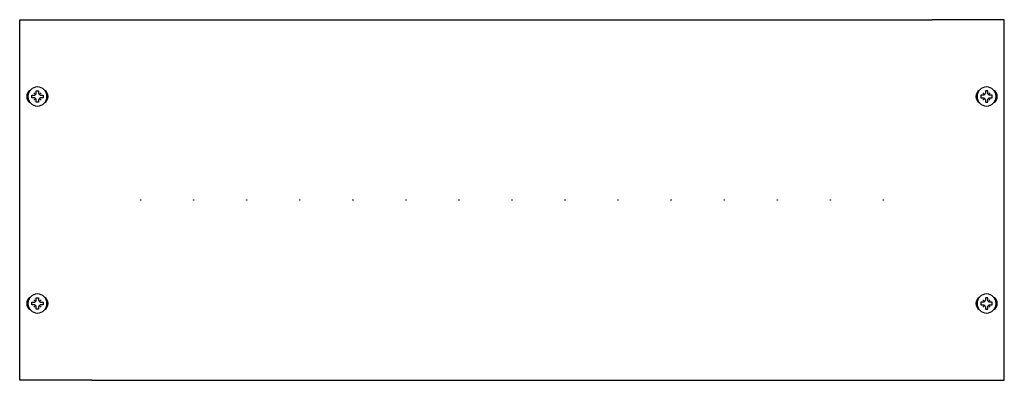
# Model space of a CAD drawing. Header units: millimetres. Extents: x -241 to 241, y -88 to 88.
import ezdxf

# ---------------------------------------------------------------- set-up
doc = ezdxf.new("R2010")
doc.units = ezdxf.units.MM

msp = doc.modelspace()

# ---------------------------------------------------------------- linework, layer by layer
at = {"extrusion": (1, 6.12303e-17, -1.12475e-32)}
for p, q in [((-241.3, 88.5), (-206, 88.5)), ((-241.3, -88.5), (-241.3, 88.5)), ((-206, -88.5), (-241.3, -88.5))]:
    msp.add_line(p, q, dxfattribs=at)
for p, q in [((-206, 88.5), (206, 88.5)), ((-206, -88.5), (206, -88.5))]:
    msp.add_line(p, q)
at = {"extrusion": (-1, 6.12303e-17, -1.12475e-32)}
for p, q in [((241.3, 88.5), (206, 88.5)), ((241.3, -88.5), (241.3, 88.5)), ((206, -88.5), (241.3, -88.5))]:
    msp.add_line(p, q, dxfattribs=at)
for points in [[(-232, 53.56), (-232, 52.6, 0.414214), (-230.8, 51.4), (-229.84, 51.4), (-229.84, 50.2), (-230.8, 50.2, 0.414214), (-232, 49), (-232, 48.04), (-233.2, 48.04), (-233.2, 49, 0.414214), (-234.4, 50.2), (-235.36, 50.2), (-235.36, 51.4), (-234.4, 51.4, 0.414214), (-233.2, 52.6), (-233.2, 53.56)], [(232, 53.56), (232, 52.6, -0.414214), (230.8, 51.4), (229.84, 51.4), (229.84, 50.2), (230.8, 50.2, -0.414214), (232, 49), (232, 48.04), (233.2, 48.04), (233.2, 49, -0.414214), (234.4, 50.2), (235.36, 50.2), (235.36, 51.4), (234.4, 51.4, -0.414214), (233.2, 52.6), (233.2, 53.56)], [(-232, -48.04), (-232, -49, 0.414214), (-230.8, -50.2), (-229.84, -50.2), (-229.84, -51.4), (-230.8, -51.4, 0.414214), (-232, -52.6), (-232, -53.56), (-233.2, -53.56), (-233.2, -52.6, 0.414214), (-234.4, -51.4), (-235.36, -51.4), (-235.36, -50.2), (-234.4, -50.2, 0.414214), (-233.2, -49), (-233.2, -48.04)], [(232, -48.04), (232, -49, -0.414214), (230.8, -50.2), (229.84, -50.2), (229.84, -51.4), (230.8, -51.4, -0.414214), (232, -52.6), (232, -53.56), (233.2, -53.56), (233.2, -52.6, -0.414214), (234.4, -51.4), (235.36, -51.4), (235.36, -50.2), (234.4, -50.2, -0.414214), (233.2, -49), (233.2, -48.04)]]:
    msp.add_lwpolyline(points, format="xyb", close=True)
for points in [[(-233.55, 51.75), (-234.4, 52.6)], [(-233.55, 49.85), (-234.4, 49)], [(-231.65, 51.75), (-230.8, 52.6)], [(-231.65, 49.85), (-230.8, 49)], [(231.65, 51.75), (230.8, 52.6)], [(231.65, 49.85), (230.8, 49)], [(233.55, 51.75), (234.4, 52.6)], [(233.55, 49.85), (234.4, 49)], [(-233.55, -49.85), (-234.4, -49)], [(-233.55, -51.75), (-234.4, -52.6)], [(-231.65, -49.85), (-230.8, -49)], [(-231.65, -51.75), (-230.8, -52.6)], [(231.65, -49.85), (230.8, -49)], [(231.65, -51.75), (230.8, -52.6)], [(233.55, -49.85), (234.4, -49)], [(233.55, -51.75), (234.4, -52.6)]]:
    msp.add_lwpolyline(points)
at = {"extrusion": (0, 0, -1)}
for centre in [(232.6, 50.8), (-232.6, 50.8), (232.6, -50.8), (-232.6, -50.8)]:
    msp.add_circle(centre, 4.68, dxfattribs=at)
for centre in [(-182, 0), (-156, 0), (-130, 0), (-104, 0), (-78, 0), (-52, 0), (-26, 0), (0, 0), (26, 0), (52, 0), (78, 0), (104, 0), (130, 0), (156, 0), (182, 0)]:
    msp.add_circle(centre, 0.1)
for centre, start, end in [((-234.35, 50.8), 122.5443, 237.4557), ((-230.85, 50.8), 302.5443, 57.4557), ((230.85, 50.8), 122.5443, 237.4557), ((234.35, 50.8), 302.5443, 57.4557), ((-234.35, -50.8), 122.5443, 237.4557), ((-230.85, -50.8), 302.5443, 57.4557), ((230.85, -50.8), 122.5443, 237.4557), ((234.35, -50.8), 302.5443, 57.4557)]:
    msp.add_arc(centre, 3.5, start, end)

doc.saveas('drawing.dxf')
